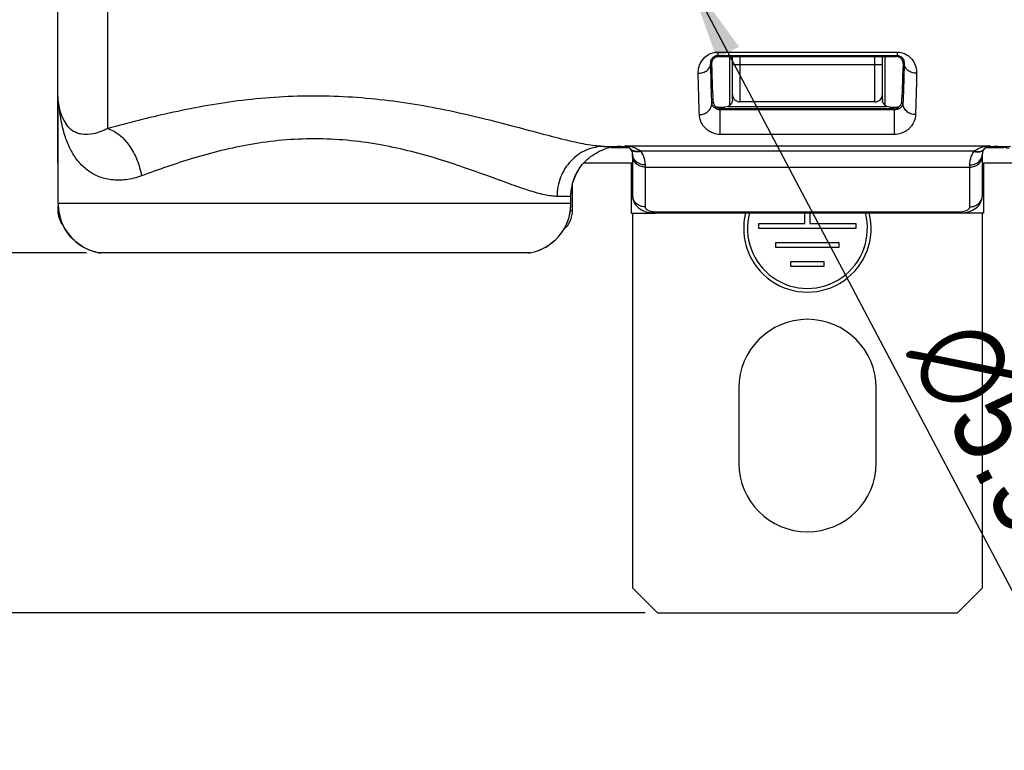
# Model space of a CAD drawing. Header units: millimetres. Extents: x 0 to 594, y 0 to 420.
# Tile 2 of 104: x 61 to 100, y 49 to 78. Entities that reach past the tile are written whole.
import ezdxf

# ---------------------------------------------------------------- set-up
doc = ezdxf.new("R2010")
doc.units = ezdxf.units.MM
doc.header["$LTSCALE"] = 32.67
doc.layers.get('0').update_dxf_attribs({"linetype": 'CONTINUOUS'})
doc.styles.get("Standard").update_dxf_attribs({"font": 'txt', "width": 0.85})
doc.styles.add('TEXTSTYLE_5', font='gdt', dxfattribs={"width": 0.85})
doc.dimstyles.new('DIMSTYLE_1', dxfattribs={"dimtxt": 3.5, "dimasz": 3.5, "dimexe": 1, "dimexo": 0.5, "dimtad": 1, "dimdec": 4, "dimdsep": 46, "dimtxsty": 'STANDARD', "dimblk": '_FILLED', "dimblk1": '_FILLED', "dimblk2": '_FILLED', "dimcen": 0.09, "dimadec": 4, "dimazin": 2, "dimtp": 0.05, "dimtm": 0.05, "dimtfac": 1, "dimtdec": 4, "dimtofl": 0, "dimtmove": 0, "dimatfit": 1, "dimldrblk": '_FILLED', "dimfxl": 1, "dimtolj": 1, "dimarcsym": 0})
doc.dimstyles.new('DIMSTYLE_2', dxfattribs={"dimtxt": 3.5, "dimasz": 3.5, "dimexe": 1, "dimexo": 0.5, "dimgap": 0.875, "dimtad": 1, "dimdec": 1, "dimdsep": 46, "dimtxsty": 'STANDARD', "dimblk": '_FILLED', "dimblk1": '_FILLED', "dimblk2": '_FILLED', "dimcen": 0.09, "dimadec": 4, "dimazin": 2, "dimtp": 0.1, "dimtm": 0.1, "dimtfac": 1, "dimtdec": 1, "dimtofl": 0, "dimtmove": 0, "dimatfit": 3, "dimldrblk": '_FILLED', "dimfxl": 1, "dimtolj": 1, "dimarcsym": 0})
doc.dimstyles.new('DIMSTYLE_3', dxfattribs={"dimtxt": 3.5, "dimasz": 3.5, "dimexe": 1, "dimexo": 0.5, "dimgap": 0.875, "dimtad": 1, "dimdec": 1, "dimdsep": 46, "dimtxsty": 'STANDARD', "dimblk": '_FILLED', "dimblk1": '_FILLED', "dimblk2": '_FILLED', "dimcen": 0.09, "dimadec": 4, "dimazin": 2, "dimtp": 0.2, "dimtm": 0.2, "dimtfac": 1, "dimtdec": 1, "dimtofl": 0, "dimtmove": 0, "dimatfit": 3, "dimldrblk": '_FILLED', "dimfxl": 1, "dimtolj": 1, "dimarcsym": 0})

# ---------------------------------------------------------------- blocks, each defined once
blk = doc.blocks.new('_FILLED')
at = {"color": 0, "linetype": 'BYBLOCK'}
blk.add_solid([(0, 0), (-1, 0.143), (-1, -0.143)], dxfattribs=at)
blk = doc.blocks.new('*D0')
at = {"color": 2, "linetype": 'CONTINUOUS'}
blk.add_line((87.216, 80.13), (100.815, 54.377), dxfattribs=at)
at = {"color": 2, "linetype": 'CONTINUOUS', "xscale": 3.5, "yscale": 3.5, "zscale": 3.5, "rotation": 117.8371543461}
blk.add_blockref('_FILLED', (87.216, 80.13), dxfattribs=at)
at = {"color": 2, "linetype": 'CONTINUOUS', "insert": (99.236, 66.737), "char_height": 3.5, "width": 17.5, "attachment_point": 1, "rotation": 297.8372, "line_spacing_factor": 0.9, "style": 'TEXTSTYLE_5'}
blk.add_mtext('{\\fgdt;n}\\ftxt;5.5', dxfattribs=at)
blk = doc.blocks.new('*D1')
at = {"color": 2, "linetype": 'CONTINUOUS'}
for p, q in [((51.896, 87.081), (51.896, 92.081)), ((51.896, 92.081), (51.896, 78.053)), ((71.532, 87.081), (50.896, 87.081)), ((51.896, 64.025), (51.896, 78.053)), ((63.182, 69.025), (50.896, 69.025)), ((51.896, 69.025), (51.896, 64.025))]:
    blk.add_line(p, q, dxfattribs=at)
at = {"color": 2, "linetype": 'CONTINUOUS', "xscale": 3.5, "yscale": 3.5, "zscale": 3.5}
for p, rotation in [((51.896, 87.081), 270), ((51.896, 69.025), 90)]:
    blk.add_blockref('_FILLED', p, dxfattribs=dict(at, rotation=rotation))
at = {"color": 2, "linetype": 'CONTINUOUS', "insert": (47.521, 78.053), "char_height": 3.5, "width": 13.125, "attachment_point": 2, "rotation": 90, "line_spacing_factor": 0.9}
blk.add_mtext('18.1', dxfattribs=at)
blk = doc.blocks.new('*D2')
at = {"color": 2, "linetype": 'CONTINUOUS'}
for p, q in [((74.582, 191.362), (35.565, 191.362)), ((36.565, 191.362), (36.565, 122.987)), ((36.565, 54.612), (36.565, 122.987)), ((85.532, 54.612), (35.565, 54.612))]:
    blk.add_line(p, q, dxfattribs=at)
at = {"color": 2, "linetype": 'CONTINUOUS', "xscale": 3.5, "yscale": 3.5, "zscale": 3.5}
for p, rotation in [((36.565, 191.362), 90), ((36.565, 54.612), 270)]:
    blk.add_blockref('_FILLED', p, dxfattribs=dict(at, rotation=rotation))
at = {"color": 2, "linetype": 'CONTINUOUS', "insert": (32.19, 122.987), "char_height": 3.5, "width": 18, "attachment_point": 2, "rotation": 90, "line_spacing_factor": 0.9}
blk.add_mtext('136.8', dxfattribs=at)

msp = doc.modelspace()

# ---------------------------------------------------------------- linework, layer by layer
at = {"color": 9, "linetype": 'CONTINUOUS'}
for p, q in [((64.03184, 74.00123), (64.03174, 97.28601)), ((88.4442, 77.05358), (95.61929, 77.05358)), ((88.4442, 77.05358), (88.4442, 76.91894)), ((88.4442, 76.91894), (95.61929, 76.91894)), ((88.4442, 76.91894), (88.48428, 76.87885)), ((88.93173, 74.93214), (88.93174, 76.87885)), ((89.33174, 76.87885), (89.33174, 75.06214)), ((94.73174, 75.06214), (94.73174, 76.87885)), ((95.13175, 76.87885), (95.13176, 74.93213)), ((95.61929, 76.91894), (95.5792, 76.87885)), ((95.61929, 77.05358), (95.61929, 76.91894)), ((88.161, 76.60223), (88.19283, 76.5704)), ((88.16175, 76.56922), (88.161, 76.60223)), ((89.03174, 76.56214), (95.03174, 76.56214)), ((95.90249, 76.60223), (95.87066, 76.5704)), ((95.90249, 76.60223), (95.90174, 76.56922)), ((62.0452, 70.99141), (62.0452, 75.06271)), ((88.20706, 75.00671), (88.25957, 75.05922)), ((88.85166, 74.87971), (95.21183, 74.87971)), ((95.85642, 75.00671), (95.80392, 75.05922)), ((88.54397, 74.74371), (88.57983, 74.77972)), ((95.51952, 74.74371), (88.54397, 74.74371)), ((88.54397, 73.76091), (88.54397, 74.74371)), ((95.4835, 74.77972), (88.57983, 74.77972)), ((88.57998, 74.85489), (88.57998, 74.77972)), ((95.4835, 74.85489), (95.4835, 74.77972)), ((95.51952, 74.74371), (95.4835, 74.77972)), ((95.51952, 73.76091), (95.51952, 74.74371)), ((95.51952, 73.76091), (88.54397, 73.76091)), ((84.73174, 73.308), (99.33174, 73.308)), ((84.73174, 73.28144), (84.73174, 73.308)), ((99.33174, 73.308), (99.33174, 73.28144)), ((85.35162, 73.10238), (98.71185, 73.10236)), ((85.53174, 72.54044), (85.53174, 70.86282)), ((98.53174, 70.86282), (98.53174, 72.54044)), ((85.53174, 72.45352), (98.53174, 72.45352)), ((82.56709, 70.99141), (62.04455, 70.99141)), ((82.56723, 71.28144), (82.0107, 71.28144)), ((62.04752, 70.71548), (62.06536, 70.71548)), ((82.54649, 70.71548), (82.63174, 70.71548)), ((85.93174, 70.66839), (98.13174, 70.66839)), ((85.93174, 70.66839), (85.93174, 70.61808)), ((98.13174, 70.66839), (98.13175, 70.61808)), ((63.68184, 69.02494), (63.6817, 69.02494)), ((80.93118, 69.02495), (63.68184, 69.02495))]:
    msp.add_line(p, q, dxfattribs=at)
at = {"color": 7, "linetype": 'CONTINUOUS'}
for p, q in [((62.03174, 72.61214), (62.03174, 95.28601)), ((88.48428, 76.87885), (95.5792, 76.87885)), ((89.03174, 75.15636), (89.03174, 76.87885)), ((95.03174, 75.15636), (95.03174, 76.87885)), ((62.04455, 70.99141), (62.04455, 75.06769)), ((94.73174, 75.06214), (89.33174, 75.06214)), ((88.57998, 74.85489), (88.73174, 74.85489)), ((95.33174, 74.85489), (95.4835, 74.85489)), ((62.36691, 74.17314), (62.36511, 74.17586)), ((83.90149, 73.28144), (84.73174, 73.28144)), ((84.17799, 73.24172), (84.88082, 73.24172)), ((85.03174, 72.98144), (85.03174, 71.31251)), ((99.03174, 71.31251), (99.03174, 72.98144)), ((99.18267, 73.24172), (99.88549, 73.24172)), ((99.33174, 73.28144), (100.16199, 73.28144)), ((84.98386, 72.61214), (83.07577, 72.61214)), ((100.98772, 72.61214), (99.07962, 72.61214)), ((82.63174, 70.71548), (82.63174, 71.78284)), ((82.56723, 70.99141), (82.56723, 71.28144)), ((62.04752, 70.71548), (62.04752, 70.90727)), ((85.93174, 70.61808), (98.13175, 70.61808)), ((63.64322, 69.03246), (63.68169, 69.02494)), ((80.8765, 69.01992), (63.73645, 69.01992)), ((80.87351, 69.01993), (80.8765, 69.01992))]:
    msp.add_line(p, q, dxfattribs=at)
at = {"color": 3, "linetype": 'CONTINUOUS'}
for p, q in [((85.03174, 72.61214), (84.98386, 72.61214)), ((84.98386, 72.61214), (84.98386, 70.61214)), ((99.03174, 72.61214), (99.07962, 72.61214)), ((99.07962, 72.61214), (99.07962, 70.61214)), ((84.98386, 70.61214), (85.93174, 70.61214)), ((85.03174, 70.61214), (85.03174, 55.61214)), ((91.93174, 70.20068), (91.93174, 70.61808)), ((92.13174, 70.61808), (92.13174, 70.20068)), ((99.07962, 70.61214), (98.13175, 70.61214)), ((99.03174, 55.61214), (99.03174, 70.61214)), ((90.09174, 70.20068), (91.93174, 70.20068)), ((90.09174, 70.00068), (90.09174, 70.20068)), ((92.13174, 70.20068), (93.97174, 70.20068)), ((93.97174, 70.20068), (93.97174, 70.00068)), ((93.97174, 70.00068), (90.09174, 70.00068)), ((90.77174, 69.44068), (93.29174, 69.44068)), ((90.77174, 69.24068), (90.77174, 69.44068)), ((93.29174, 69.44068), (93.29174, 69.24068)), ((93.29174, 69.24068), (90.77174, 69.24068)), ((91.37174, 68.68068), (92.69174, 68.68068)), ((91.37174, 68.48068), (91.37174, 68.68068)), ((92.69174, 68.68068), (92.69174, 68.48068)), ((92.69174, 68.48068), (91.37174, 68.48068)), ((89.28174, 63.61214), (89.28174, 60.61214)), ((94.78174, 60.61214), (94.78174, 63.61214)), ((85.03174, 55.61214), (86.03174, 54.61214)), ((98.03174, 54.61214), (99.03174, 55.61214)), ((86.03174, 54.61214), (98.03174, 54.61214))]:
    msp.add_line(p, q, dxfattribs=at)
at = {"color": 7, "linetype": 'CONTINUOUS'}
for points in [[(82.56725, 71.28144), (82.56775, 71.3255), (82.57764, 71.48481), (82.6002, 71.64299), (82.63537, 71.79892), (82.68292, 71.95162), (82.74257, 72.10015), (82.81401, 72.24358), (82.87919, 72.35378)], [(62.04456, 70.99141), (62.04517, 70.94277), (62.05625, 70.77575), (62.08126, 70.61013), (62.12008, 70.44722), (62.17241, 70.28812), (62.23792, 70.13386), (62.31623, 69.98548), (62.40677, 69.84406), (62.50889, 69.71067), (62.62191, 69.5863), (62.74502, 69.47177), (62.87737, 69.36795), (63.01807, 69.27557), (63.16608, 69.19527), (63.32033, 69.12768), (63.47974, 69.07329), (63.64322, 69.03246)], [(81.15274, 69.07923), (81.29275, 69.12787), (81.44614, 69.19513), (81.59344, 69.27501), (81.73359, 69.367), (81.86562, 69.47043), (81.98857, 69.5846), (82.10149, 69.70869), (82.20364, 69.84178), (82.29425, 69.98296), (82.37268, 70.13118), (82.4384, 70.28537), (82.49094, 70.44443), (82.52996, 70.60724), (82.55522, 70.77265), (82.56655, 70.9395), (82.56722, 70.99141)], [(85.03176, 71.31264), (85.03216, 71.29065), (85.03789, 71.22729), (85.05041, 71.1646), (85.06981, 71.10276), (85.09615, 71.04236), (85.12927, 70.98426), (85.16909, 70.92894), (85.21575, 70.87665), (85.26888, 70.82816), (85.32785, 70.78417), (85.39321, 70.74446), (85.46465, 70.70952), (85.54005, 70.68031), (85.62028, 70.65637), (85.70483, 70.63799), (85.78793, 70.62597), (85.867, 70.61967), (85.93174, 70.6181)], [(98.13175, 70.6181), (98.18768, 70.61927), (98.26619, 70.62497), (98.34857, 70.63623), (98.4324, 70.65365), (98.51228, 70.67657), (98.58783, 70.7048), (98.65971, 70.73879), (98.72566, 70.77756), (98.78537, 70.82067), (98.83941, 70.86837), (98.88701, 70.9199), (98.92783, 70.97451), (98.96201, 71.03197), (98.98946, 71.09179), (99.01002, 71.15312), (99.02375, 71.21538), (99.03075, 71.27836), (99.03173, 71.31269)]]:
    msp.add_lwpolyline(points, dxfattribs=at)
for centre, radius, start, end in [((64.03174, 75.28144), 2, 180, 213.651497), ((89.33174, 75.36214), 0.3, 180, 270), ((94.73174, 75.36214), 0.3, 270, 360), ((95.33371, 75.1565), 0.30197, 180.025884, 187.677969), ((84.56982, 71.26815), 2.01329, 90.049639, 107.08884), ((84.73174, 72.98144), 0.3, 0, 90), ((84.70591, 72.96161), 0.33256, 37.434087, 39.044217), ((99.33174, 72.98144), 0.3, 90, 180), ((99.35601, 72.96284), 0.33058, 140.950923, 142.551228), ((99.49367, 71.26815), 2.01329, 72.91116, 89.950361), ((81.63174, 70.71548), 1, 309.778273, 360), ((63.73608, 69.3184), 0.29843, 259.528046, 270.070081), ((80.87642, 69.32052), 0.3006, 270.015264, 280.495943), ((80.56553, 70.99592), 2.0046, 280.509924, 287.032794)]:
    msp.add_arc(centre, radius, start, end, dxfattribs=at)
at = {"color": 9, "linetype": 'CONTINUOUS'}
for centre, radius, start, end in [((95.61447, 75.03282), 0.24336, 350.980977, 353.836546), ((88.57989, 75.07717), 0.29744, 262.530548, 269.987341), ((95.48348, 75.07971), 0.29999, 270.005125, 314.442259), ((84.6378, 72.87133), 0.44665, 70.092497, 77.858106), ((99.42546, 72.87218), 0.44579, 102.902196, 110.118695), ((99.42392, 72.87842), 0.43935, 102.110975, 102.888717), ((84.63795, 72.8715), 0.44644, 67.60685, 70.103243), ((85.14156, 73.31614), 0.22912, 219.275281, 221.592846), ((84.61144, 72.56014), 0.91754, 34.580925, 36.225486), ((99.45155, 72.56049), 0.91694, 143.774977, 145.419218), ((98.92194, 73.31613), 0.2291, 318.433066, 320.724346), ((99.39703, 72.92001), 0.39003, 126.023404, 127.693826), ((64.04204, 70.99171), 1.99684, 180.008492, 182.820369), ((80.57056, 70.9915), 1.99653, 357.917677, 359.997648), ((80.56703, 70.99167), 2.00008, 287.027453, 357.916441), ((64.04547, 70.98735), 1.99581, 257.416593, 259.502205)]:
    msp.add_arc(centre, radius, start, end, dxfattribs=at)
at = {"color": 3, "linetype": 'CONTINUOUS'}
for centre, radius, start, end in [((92.03174, 70.00068), 2.55, 165.985447, 14.014553), ((92.03174, 70.00068), 2.4, 165.09238, 14.90762), ((92.03174, 63.61214), 2.75, 0, 180), ((92.03174, 60.61214), 2.75, 180, 360)]:
    msp.add_arc(centre, radius, start, end, dxfattribs=at)
at = {"color": 7, "linetype": 'CONTINUOUS'}
for centre, start_param, end_param in [((88.30531, 87.28144), -3.68319604, -3.35280318), ((95.75818, 87.28144), -2.93038213, -2.59998927)]:
    msp.add_ellipse(centre, major_axis=(0, 12.5), ratio=0.01745506, start_param=start_param, end_param=end_param, dxfattribs=at)
at = {"color": 9, "linetype": 'CONTINUOUS'}
for points, knots in [([(87.66108, 76.2067), (87.65918, 76.29415), (87.68217, 76.47875), (87.81034, 76.74906), (88.06468, 76.98618), (88.31229, 77.05367), (88.4442, 77.05358)], [0, 0, 0, 0, 0.20556996, 0.42980129, 0.69000888, 1, 1, 1, 1]), ([(88.161, 76.60223), (88.15772, 76.65848), (88.17688, 76.75554), (88.25286, 76.85046), (88.33952, 76.90516), (88.40515, 76.91896), (88.4442, 76.91894)], [0, 0, 0, 0, 0.3572166, 0.59041825, 0.75244973, 1, 1, 1, 1]), ([(95.61929, 77.05358), (95.68816, 77.05354), (95.822, 77.03509), (96.04837, 76.93877), (96.2535, 76.74904), (96.38121, 76.47876), (96.40432, 76.29415), (96.40241, 76.2067)], [0, 0, 0, 0, 0.16141757, 0.3118528, 0.57135935, 0.79498592, 1, 1, 1, 1]), ([(95.61929, 76.91894), (95.65832, 76.91895), (95.72395, 76.90517), (95.81062, 76.85047), (95.8866, 76.75554), (95.90578, 76.65848), (95.90249, 76.60223)], [0, 0, 0, 0, 0.24749006, 0.40955415, 0.64278573, 1, 1, 1, 1]), ([(87.66108, 76.20669), (87.72529, 76.20724), (87.85126, 76.22739), (88.01519, 76.31209), (88.13039, 76.44171), (88.1603, 76.55039), (88.161, 76.60223)], [0, 0, 0, 0, 0.27562214, 0.53745308, 0.77750963, 1, 1, 1, 1]), ([(88.20706, 75.00671), (88.2028, 75.11844), (88.18451, 75.63918), (88.17106, 76.16008), (88.16175, 76.56922)], [0, 0, 0, 0, 0.21457886, 1, 1, 1, 1]), ([(95.90174, 76.56922), (95.89836, 76.42095), (95.88581, 75.90005), (95.87062, 75.37919), (95.85642, 75.00671)], [0, 0, 0, 0, 0.28462666, 1, 1, 1, 1]), ([(96.40241, 76.2067), (96.33819, 76.20724), (96.21222, 76.2274), (96.0483, 76.3121), (95.9331, 76.44171), (95.90319, 76.55039), (95.90249, 76.60223)], [0, 0, 0, 0, 0.27562188, 0.53745304, 0.77750983, 1, 1, 1, 1]), ([(87.70714, 74.55209), (87.7028, 74.67014), (87.68415, 75.22158), (87.67051, 75.77318), (87.66108, 76.2067)], [0, 0, 0, 0, 0.21409896, 1, 1, 1, 1]), ([(96.40241, 76.2067), (96.39899, 76.04945), (96.38626, 75.49784), (96.37084, 74.94629), (96.35635, 74.55209)], [0, 0, 0, 0, 0.28507472, 1, 1, 1, 1]), ([(83.90153, 73.28144), (83.80244, 73.28144), (83.5872, 73.29557), (83.09705, 73.36535), (82.38359, 73.52288), (81.42355, 73.77212), (80.33685, 74.06561), (79.14413, 74.37512), (77.39814, 74.78307), (75.07008, 75.18875), (72.1709, 75.35942), (69.28022, 75.15645), (66.56746, 74.66065), (64.84675, 74.21831), (64.03184, 74.00123)], [0, 0, 0, 0, 0.01471552, 0.0319689, 0.07349166, 0.12311256, 0.17928335, 0.2406518, 0.30609589, 0.445541, 0.59104586, 0.73623204, 0.87476063, 1, 1, 1, 1]), ([(87.70714, 74.55209), (87.77173, 74.55252), (87.90052, 74.57618), (88.06573, 74.67585), (88.17881, 74.82619), (88.20659, 74.94752), (88.20706, 75.00671)], [0, 0, 0, 0, 0.26054606, 0.51537547, 0.76122895, 1, 1, 1, 1]), ([(88.54397, 74.74371), (88.44884, 74.74364), (88.28662, 74.80439), (88.21316, 74.95033), (88.20706, 75.00671)], [0, 0, 0, 0, 0.62649127, 1, 1, 1, 1]), ([(95.85482, 74.99467), (95.84623, 74.94054), (95.79951, 74.85605), (95.70391, 74.78745), (95.61453, 74.75221), (95.55332, 74.74369), (95.51952, 74.74371)], [0, 0, 0, 0, 0.36490117, 0.59454133, 0.77500192, 1, 1, 1, 1]), ([(96.35635, 74.5521), (96.29176, 74.55252), (96.16297, 74.57618), (95.99776, 74.67585), (95.88467, 74.82619), (95.8569, 74.94752), (95.85642, 75.00671)], [0, 0, 0, 0, 0.26054591, 0.51537539, 0.76122895, 1, 1, 1, 1]), ([(62.20318, 74.13613), (62.19155, 74.18835), (62.14708, 74.40274), (62.11437, 74.6195), (62.09495, 74.78379)], [0, 0, 0, 0, 0.24435902, 1, 1, 1, 1]), ([(88.54397, 73.76091), (88.45369, 73.76092), (88.30038, 73.78638), (88.11492, 73.87207), (87.98599, 73.96625), (87.85825, 74.09878), (87.74586, 74.29172), (87.71033, 74.46517), (87.70714, 74.55209)], [0, 0, 0, 0, 0.21371347, 0.35998881, 0.48049213, 0.58952472, 0.79407018, 1, 1, 1, 1]), ([(96.35635, 74.55209), (96.35315, 74.46517), (96.31763, 74.29173), (96.20525, 74.09881), (96.07754, 73.96629), (95.94864, 73.87211), (95.76317, 73.78639), (95.60983, 73.76092), (95.51952, 73.76091)], [0, 0, 0, 0, 0.20591696, 0.41044536, 0.51946603, 0.63995226, 0.78619566, 1, 1, 1, 1]), ([(65.37975, 72.10403), (65.17647, 72.03012), (64.77534, 71.92728), (64.18248, 71.91857), (63.65426, 72.05203), (63.20598, 72.30843), (62.84196, 72.66407), (62.55726, 73.09802), (62.34313, 73.5951), (62.24438, 73.9512), (62.20318, 74.13613)], [0, 0, 0, 0, 0.14817694, 0.28098512, 0.40211524, 0.51688462, 0.63063616, 0.74753465, 0.87020579, 1, 1, 1, 1]), ([(64.03184, 74.00126), (63.85135, 73.90507), (63.5111, 73.76864), (63.07314, 73.73919), (62.79381, 73.81276), (62.56756, 73.93007), (62.43538, 74.07028), (62.3669, 74.17316)], [0, 0, 0, 0, 0.33273418, 0.5883691, 0.69704936, 0.79893328, 1, 1, 1, 1]), ([(64.03174, 74.00122), (64.38029, 73.88652), (64.84527, 73.45621), (65.22223, 72.74817), (65.34346, 72.32243), (65.37975, 72.10403)], [0, 0, 0, 0, 0.45634018, 0.72465645, 1, 1, 1, 1]), ([(82.0107, 71.28144), (81.9337, 71.28145), (81.76615, 71.29551), (81.384, 71.3663), (80.8262, 71.52947), (80.0719, 71.79292), (79.20695, 72.1116), (78.24294, 72.45765), (76.7992, 72.93156), (75.24262, 73.32357), (73.59576, 73.54459), (72.30982, 73.60418), (71.02388, 73.54607), (69.3769, 73.32675), (67.48571, 72.85267), (66.05153, 72.34837), (65.37975, 72.10403)], [0, 0, 0, 0, 0.01347162, 0.02931967, 0.06794297, 0.11496851, 0.1691304, 0.22921062, 0.29415306, 0.43499087, 0.50919373, 0.58455337, 0.6599077, 0.73409815, 0.87493287, 1, 1, 1, 1]), ([(84.73174, 73.308), (84.84113, 73.30254), (85.05996, 73.26624), (85.26483, 73.1709), (85.35161, 73.10238)], [0, 0, 0, 0, 0.49761553, 1, 1, 1, 1]), ([(98.71186, 73.10236), (98.79863, 73.17089), (99.00351, 73.26623), (99.22235, 73.30255), (99.33174, 73.308)], [0, 0, 0, 0, 0.50237729, 1, 1, 1, 1]), ([(83.90144, 73.28144), (83.65495, 73.28144), (83.15227, 73.17519), (82.52394, 72.7259), (82.10729, 72.06167), (82.0107, 71.54105), (82.0107, 71.28144)], [0, 0, 0, 0, 0.24349877, 0.49083039, 0.74353166, 1, 1, 1, 1]), ([(84.80802, 73.28428), (84.81622, 73.2809), (84.84966, 73.26593), (84.88126, 73.24674), (84.90332, 73.22988)], [0, 0, 0, 0, 0.24209962, 1, 1, 1, 1]), ([(84.90332, 73.22988), (84.9087, 73.22577), (84.93068, 73.20803), (84.95067, 73.18778), (84.9642, 73.1711)], [0, 0, 0, 0, 0.23972194, 1, 1, 1, 1]), ([(85.36688, 73.08091), (85.32795, 73.06895), (85.25076, 73.05359), (85.13783, 73.05889), (85.03979, 73.09468), (84.9891, 73.1388), (84.96992, 73.16385)], [0, 0, 0, 0, 0.2842776, 0.54410826, 0.77977107, 1, 1, 1, 1]), ([(85.10481, 73.08547), (85.09143, 73.0888), (85.04148, 73.1046), (84.99584, 73.13517), (84.97021, 73.16404)], [0, 0, 0, 0, 0.26316631, 1, 1, 1, 1]), ([(85.53174, 72.54044), (85.46699, 72.54044), (85.33832, 72.56251), (85.1726, 72.65848), (85.05906, 72.8048), (85.03174, 72.92377), (85.03174, 72.98144)], [0, 0, 0, 0, 0.26429037, 0.52044657, 0.76463719, 1, 1, 1, 1]), ([(85.53174, 72.45352), (85.46694, 72.45352), (85.33787, 72.47614), (85.17208, 72.5744), (85.05883, 72.72365), (85.03174, 72.84446), (85.03174, 72.90321)], [0, 0, 0, 0, 0.26213343, 0.51728027, 0.76231886, 1, 1, 1, 1]), ([(85.35163, 73.10236), (85.33033, 73.09528), (85.25031, 73.07364), (85.16361, 73.07084), (85.10481, 73.08547)], [0, 0, 0, 0, 0.27035802, 1, 1, 1, 1]), ([(85.36688, 73.08091), (85.42627, 72.99477), (85.50694, 72.81737), (85.53174, 72.62627), (85.53174, 72.54044)], [0, 0, 0, 0, 0.54935756, 1, 1, 1, 1]), ([(98.53174, 72.54044), (98.53174, 72.62627), (98.55655, 72.81737), (98.63721, 72.99477), (98.69661, 73.08091)], [0, 0, 0, 0, 0.45064341, 1, 1, 1, 1]), ([(98.53174, 72.54044), (98.5965, 72.54044), (98.72517, 72.56251), (98.89089, 72.65848), (99.00443, 72.8048), (99.03174, 72.92377), (99.03174, 72.98144)], [0, 0, 0, 0, 0.26429038, 0.52044658, 0.7646372, 1, 1, 1, 1]), ([(98.53174, 72.45352), (98.59654, 72.45352), (98.72562, 72.47614), (98.89141, 72.5744), (99.00466, 72.72365), (99.03174, 72.84446), (99.03174, 72.90321)], [0, 0, 0, 0, 0.26213343, 0.51728027, 0.76231886, 1, 1, 1, 1]), ([(98.69661, 73.08091), (98.73554, 73.06895), (98.81272, 73.05359), (98.92565, 73.05889), (99.0237, 73.09468), (99.07439, 73.1388), (99.09357, 73.16385)], [0, 0, 0, 0, 0.28427758, 0.54410822, 0.77977105, 1, 1, 1, 1]), ([(98.71185, 73.10236), (98.73316, 73.09529), (98.81318, 73.07364), (98.89988, 73.07084), (98.95867, 73.08547)], [0, 0, 0, 0, 0.2703578, 1, 1, 1, 1]), ([(98.95867, 73.08547), (98.97206, 73.0888), (99.02205, 73.10462), (99.06772, 73.13522), (99.09334, 73.16412)], [0, 0, 0, 0, 0.2631733, 1, 1, 1, 1]), ([(99.09928, 73.1711), (99.10383, 73.1767), (99.1219, 73.19755), (99.14245, 73.21619), (99.15855, 73.22863)], [0, 0, 0, 0, 0.2617796, 1, 1, 1, 1]), ([(99.16765, 73.23546), (99.17594, 73.24148), (99.20876, 73.26346), (99.24468, 73.28071), (99.27212, 73.29076)], [0, 0, 0, 0, 0.25959985, 1, 1, 1, 1]), ([(82.56709, 71.28144), (82.56711, 71.46948), (82.62068, 71.84746), (82.77827, 72.19517), (82.87913, 72.35385)], [0, 0, 0, 0, 0.50003594, 1, 1, 1, 1]), ([(85.53174, 70.86282), (85.46695, 70.86282), (85.33788, 70.88545), (85.17205, 70.98366), (85.05884, 71.13296), (85.03174, 71.25376), (85.03174, 71.31251)], [0, 0, 0, 0, 0.26210087, 0.51728341, 0.76234866, 1, 1, 1, 1]), ([(98.53174, 70.86282), (98.59654, 70.86282), (98.72561, 70.88545), (98.89144, 70.98366), (99.00465, 71.13296), (99.03174, 71.25376), (99.03174, 71.31251)], [0, 0, 0, 0, 0.26210081, 0.51728327, 0.76234852, 1, 1, 1, 1]), ([(63.61066, 69.03948), (63.39971, 69.08657), (62.9901, 69.25081), (62.48906, 69.67974), (62.1508, 70.246), (62.05825, 70.67755), (62.04762, 70.89346)], [0, 0, 0, 0, 0.25001044, 0.4999882, 0.74997227, 1, 1, 1, 1]), ([(85.53174, 70.86282), (85.53175, 70.84443), (85.54936, 70.79023), (85.63534, 70.72396), (85.71655, 70.6969), (85.76485, 70.68613)], [0, 0, 0, 0, 0.17776596, 0.52165228, 1, 1, 1, 1]), ([(85.76485, 70.68613), (85.77798, 70.6832), (85.83301, 70.67265), (85.88919, 70.66838), (85.93174, 70.66839)], [0, 0, 0, 0, 0.24022167, 1, 1, 1, 1]), ([(98.13174, 70.66839), (98.14614, 70.66839), (98.20213, 70.66988), (98.25802, 70.67706), (98.29863, 70.68613)], [0, 0, 0, 0, 0.2570713, 1, 1, 1, 1]), ([(98.29863, 70.68613), (98.33238, 70.69366), (98.38686, 70.71019), (98.45364, 70.74495), (98.49732, 70.78042), (98.52505, 70.81993), (98.53174, 70.8492), (98.53174, 70.86282)], [0, 0, 0, 0, 0.33261865, 0.5436198, 0.72067977, 0.86899247, 1, 1, 1, 1])]:
    msp.add_open_spline(points, degree=3, knots=knots, dxfattribs=at)
at = {"color": 7, "linetype": 'CONTINUOUS'}
for points, knots in [([(88.48428, 76.87885), (88.43149, 76.87885), (88.33655, 76.85178), (88.22155, 76.74128), (88.19099, 76.63362), (88.19283, 76.5704)], [0, 0, 0, 0, 0.33856975, 0.59437243, 1, 1, 1, 1]), ([(95.87066, 76.5704), (95.87249, 76.63362), (95.84194, 76.74128), (95.72694, 76.85178), (95.632, 76.87885), (95.5792, 76.87885)], [0, 0, 0, 0, 0.40562664, 0.66142483, 1, 1, 1, 1]), ([(88.25957, 75.05922), (88.26272, 75.02044), (88.28741, 74.94526), (88.34038, 74.88791), (88.36996, 74.86553)], [0, 0, 0, 0, 0.51195189, 1, 1, 1, 1]), ([(95.21183, 74.87971), (95.16521, 74.90016), (95.08112, 74.96643), (95.04124, 75.06566), (95.03445, 75.11615)], [0, 0, 0, 0, 0.4997543, 1, 1, 1, 1]), ([(95.69352, 74.86553), (95.7231, 74.88791), (95.77608, 74.94526), (95.80076, 75.02044), (95.80392, 75.05922)], [0, 0, 0, 0, 0.48804378, 1, 1, 1, 1]), ([(88.36997, 74.86553), (88.37301, 74.86323), (88.38425, 74.86178), (88.40308, 74.85901), (88.42851, 74.85751), (88.46723, 74.85581), (88.5181, 74.85504), (88.55925, 74.85489), (88.57998, 74.85489)], [0, 0, 0, 0, 0.05436258, 0.15227493, 0.27656128, 0.41428244, 0.70488743, 1, 1, 1, 1]), ([(95.4835, 74.85489), (95.50424, 74.85489), (95.54539, 74.85504), (95.59627, 74.85581), (95.635, 74.85751), (95.66044, 74.85901), (95.67926, 74.86177), (95.69048, 74.86323), (95.69352, 74.86553)], [0, 0, 0, 0, 0.2951351, 0.58575683, 0.72351924, 0.84787713, 0.94575581, 1, 1, 1, 1]), ([(82.87913, 72.35385), (83.00468, 72.55139), (83.32825, 72.90481), (83.75456, 73.12357), (83.97821, 73.19255)], [0, 0, 0, 0, 0.50001426, 1, 1, 1, 1]), ([(62.23583, 70.13754), (62.17749, 70.218), (62.08138, 70.40319), (62.04752, 70.60982), (62.04752, 70.71562)], [0, 0, 0, 0, 0.484352, 1, 1, 1, 1])]:
    msp.add_open_spline(points, degree=3, knots=knots, dxfattribs=at)
for points in [[(88.85166, 74.87971), (88.81428, 74.86331), (88.77256, 74.85489), (88.73174, 74.85489)], [(88.99228, 75.00669), (88.9611, 74.95177), (88.9095, 74.90508), (88.85166, 74.87971)], [(89.03174, 75.15636), (89.03174, 75.10477), (89.01774, 75.05157), (88.99228, 75.00669)], [(95.33174, 74.85489), (95.29092, 74.85489), (95.24921, 74.86331), (95.21183, 74.87971)]]:
    msp.add_open_spline(points, degree=3, dxfattribs=at)
at = {"color": 9, "linetype": 'CONTINUOUS'}
msp.add_open_spline([(88.54123, 74.78225), (88.47828, 74.79048), (88.4153, 74.8211), (88.36996, 74.86553)], degree=3, dxfattribs=at)

# ---------------------------------------------------------------- dimensions: what is measured, and where the dimension line sits
at = {"color": 2, "linetype": 'CONTINUOUS'}
for base, p1, p2, dimstyle, picture, middle in [((36.5649171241, 191.3621440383), (86.0317432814, 54.6121440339), (75.0817432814, 191.3621440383), 'DIMSTYLE_3', '*D2', (36.5649171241, 122.4871436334)), ((51.89614, 87.08144), (63.68184, 69.02495), (72.03174, 87.08144), 'DIMSTYLE_2', '*D1', (51.89614, 77.55319))]:
    dim = msp.add_linear_dim(base=base, p1=p1, p2=p2, angle=90, dimstyle=dimstyle, dxfattribs=at)
    dim.commit()
    dim.dimension.update_dxf_attribs({"geometry": picture, "text_midpoint": middle, "dimtype": 160})
dim = msp.add_diameter_dim_2p(p1=(87.21588, 80.12967), p2=(84.6476, 84.9932), text='%%c<>', dimstyle='DIMSTYLE_1', override={"dimpost": '<>'}, dxfattribs=at)
dim.commit()
dim.dimension.update_dxf_attribs({"geometry": '*D0', "text_midpoint": (100.41212, 60.76154), "dimtype": 163})

doc.saveas('drawing.dxf')
